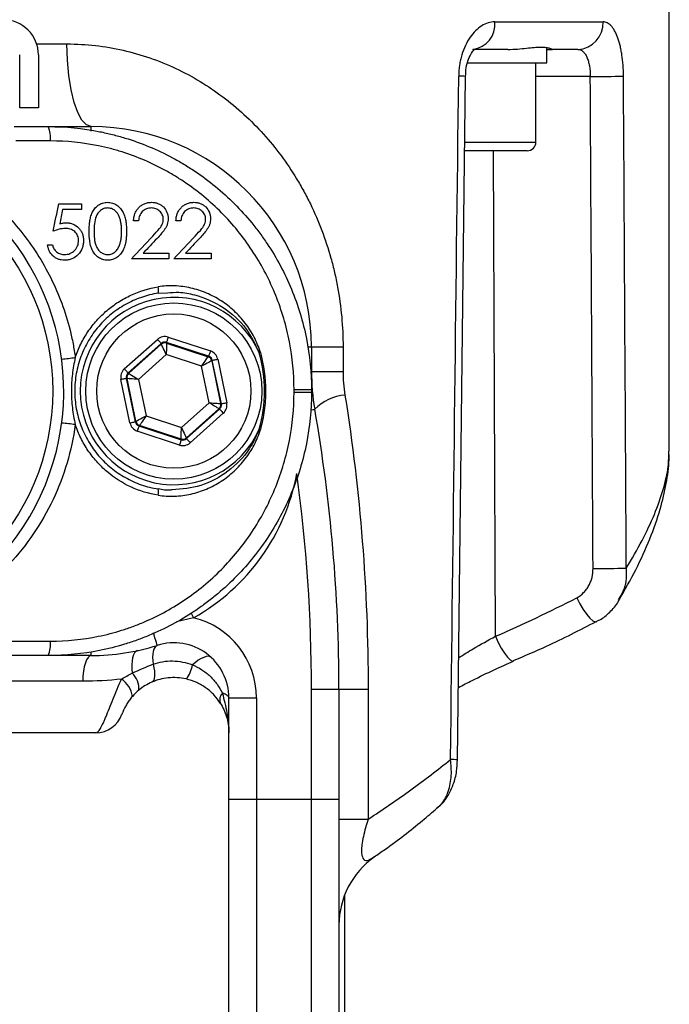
# Model space of a CAD drawing. Extents: x 290 to 660, y 448 to 1034.
# Tile 5 of 7: x 493 to 552, y 537 to 627. Entities that reach past the tile are written whole.
import ezdxf

# ---------------------------------------------------------------- set-up
doc = ezdxf.new("R2010")
doc.units = 0
doc.header["$LTSCALE"] = 5
doc.layers.get('0').update_dxf_attribs({"linetype": 'CONTINUOUS'})

msp = doc.modelspace()

# ---------------------------------------------------------------- linework, layer by layer
at = {"color": 7, "linetype": 'CONTINUOUS'}
for p, q in [((552.127, 587.482), (552.127, 758.441)), ((494.667, 624.441), (497.421, 624.441)), ((541.017, 622.741), (541.017, 624.08)), ((493.127, 618.641), (493.127, 623.441)), ((494.827, 623.441), (494.827, 618.641)), ((540.017, 615.541), (540.017, 622.741)), ((532.896, 559.475), (533.615, 621.5)), ((544.951, 621.485), (540.017, 621.485)), ((494.827, 618.641), (493.127, 618.641)), ((495.727, 616.941), (499.627, 616.941)), ((499.627, 616.538), (499.627, 616.941)), ((536.346, 570.689), (536.147, 614.741)), ((505.708, 601.829), (506.539, 601.862)), ((506.618, 597.838), (510.447, 596.577)), ((502.632, 594.948), (505.639, 597.634)), ((505.972, 597.261), (502.965, 594.575)), ((503.032, 594.553), (505.986, 597.192)), ((505.986, 597.192), (505.972, 597.261)), ((510.291, 596.102), (506.461, 597.363)), ((506.461, 597.363), (506.476, 597.294)), ((506.476, 597.294), (510.238, 596.055)), ((519.627, 596.941), (519.627, 594.731)), ((522.495, 596.941), (522.495, 594.731)), ((506.437, 596.254), (503.914, 594)), ((509.651, 595.195), (506.437, 596.254)), ((510.238, 596.055), (510.291, 596.102)), ((510.341, 591.883), (509.651, 595.195)), ((510.624, 595.729), (510.571, 595.682)), ((510.571, 595.682), (511.379, 591.805)), ((511.446, 591.782), (510.624, 595.729)), ((511.113, 595.831), (511.935, 591.884)), ((502.965, 594.575), (503.032, 594.553)), ((503.142, 590.052), (502.319, 593.999)), ((502.809, 594.101), (503.631, 590.154)), ((502.876, 594.078), (502.809, 594.101)), ((503.684, 590.201), (502.876, 594.078)), ((503.914, 594), (504.604, 590.688)), ((507.817, 589.629), (510.341, 591.883)), ((511.379, 591.805), (511.446, 591.782)), ((504.604, 590.688), (507.817, 589.629)), ((511.222, 591.33), (508.268, 588.691)), ((508.283, 588.622), (511.29, 591.307)), ((511.623, 590.935), (508.616, 588.249)), ((511.29, 591.307), (511.222, 591.33)), ((503.631, 590.154), (503.684, 590.201)), ((504.017, 589.828), (503.964, 589.781)), ((503.964, 589.781), (507.793, 588.52)), ((507.779, 588.589), (504.017, 589.828)), ((507.637, 588.045), (503.808, 589.306)), ((507.793, 588.52), (507.779, 588.589)), ((508.268, 588.691), (508.283, 588.622)), ((508.928, 572.374), (507.362, 571.994)), ((499.627, 568.941), (499.627, 569.237)), ((499.627, 568.941), (495.727, 568.941)), ((519.627, 555.898), (519.627, 565.898)), ((522.127, 565.898), (522.127, 555.898)), ((524.774, 565.898), (524.774, 554.09)), ((512.127, 555.898), (512.127, 565.093)), ((514.627, 565.093), (514.627, 555.898)), ((512.127, 525.296), (512.127, 555.898)), ((514.627, 555.898), (514.627, 527.513)), ((514.627, 555.898), (519.627, 555.898)), ((519.627, 527.513), (519.627, 555.898)), ((522.127, 555.898), (522.127, 525.296)), ((522.627, 547.19), (522.627, 498.941))]:
    msp.add_line(p, q, dxfattribs=at)
at = {"color": 7, "linetype": 'CONTINUOUS', "flags": 128}
for points in [[(536.281, 626.441), (537.744, 626.441), (539.143, 626.441), (540.477, 626.441), (541.744, 626.441), (542.943, 626.441), (544.073, 626.441), (545.133, 626.441), (546.121, 626.441)], [(499.627, 616.941), (499.197, 617.086), (498.783, 617.512), (498.402, 618.205), (498.067, 619.138), (497.793, 620.275), (497.589, 621.571), (497.464, 622.978), (497.421, 624.441)], [(537.451, 623.941), (537.074, 623.941), (536.692, 623.941), (536.305, 623.941), (535.912, 623.941), (535.515, 623.941), (535.112, 623.941), (534.705, 623.941), (534.292, 623.941)], [(541.017, 623.941), (541.269, 623.941), (541.45, 623.941), (541.517, 623.941)], [(543.815, 623.941), (543.547, 623.941), (543.274, 623.941), (542.996, 623.941), (542.711, 623.941), (542.421, 623.941), (542.125, 623.941), (541.824, 623.941), (541.517, 623.941)], [(533.811, 622.741), (534.73, 622.741), (536.293, 622.741), (537.726, 622.741), (538.962, 622.741), (539.943, 622.741), (540.624, 622.741), (540.973, 622.741), (541.017, 622.741)], [(492.627, 616.941), (493.015, 616.941), (493.403, 616.941), (493.79, 616.941), (494.178, 616.941), (494.565, 616.941), (494.953, 616.941), (495.34, 616.941), (495.727, 616.941)], [(495.921, 615.64), (495.53, 615.64), (495.139, 615.64), (494.748, 615.64), (494.357, 615.64), (493.966, 615.64), (493.575, 615.64), (493.184, 615.64), (492.793, 615.64)], [(539.217, 614.741), (539.216, 614.741), (539.016, 614.741), (538.469, 614.741), (537.612, 614.741), (536.497, 614.741), (535.195, 614.741), (533.787, 614.741), (533.536, 614.741)], [(533.541, 615.541), (533.644, 615.541), (535.139, 615.541), (536.547, 615.541), (537.792, 615.541), (538.806, 615.541), (539.535, 615.541), (539.939, 615.541), (540.017, 615.541)], [(496.679, 609.941), (496.935, 609.941), (497.192, 609.941), (497.448, 609.941), (497.704, 609.941), (497.961, 609.941), (498.217, 609.941), (498.474, 609.941), (498.73, 609.941)], [(498.73, 609.429), (498.517, 609.429), (498.305, 609.429), (498.092, 609.429), (497.88, 609.429), (497.667, 609.429), (497.454, 609.429), (497.242, 609.429), (497.029, 609.429)], [(503.922, 608.403), (503.866, 608.403), (503.81, 608.403), (503.754, 608.403), (503.698, 608.403), (503.642, 608.403), (503.586, 608.403), (503.53, 608.403), (503.473, 608.403)], [(507.768, 608.403), (507.712, 608.403), (507.656, 608.403), (507.6, 608.403), (507.544, 608.403), (507.488, 608.403), (507.432, 608.403), (507.376, 608.403), (507.32, 608.403)], [(495.653, 606.224), (495.709, 606.224), (495.765, 606.224), (495.821, 606.224), (495.877, 606.224), (495.933, 606.224), (495.989, 606.224), (496.046, 606.224), (496.102, 606.224)], [(506.679, 604.941), (506.254, 604.941), (505.83, 604.941), (505.405, 604.941), (504.981, 604.941), (504.556, 604.941), (504.131, 604.941), (503.706, 604.941), (503.281, 604.941)], [(504.352, 605.454), (504.643, 605.454), (504.934, 605.454), (505.225, 605.454), (505.516, 605.454), (505.807, 605.454), (506.097, 605.454), (506.388, 605.454), (506.679, 605.454)], [(510.525, 604.941), (510.101, 604.941), (509.676, 604.941), (509.252, 604.941), (508.827, 604.941), (508.402, 604.941), (507.978, 604.941), (507.552, 604.941), (507.127, 604.941)], [(508.198, 605.454), (508.489, 605.454), (508.78, 605.454), (509.071, 605.454), (509.362, 605.454), (509.653, 605.454), (509.943, 605.454), (510.234, 605.454), (510.525, 605.454)], [(506.618, 597.838), (506.587, 597.746), (506.558, 597.658), (506.532, 597.577), (506.508, 597.505), (506.489, 597.446), (506.474, 597.402), (506.465, 597.374), (506.461, 597.363)], [(505.639, 597.634), (505.703, 597.562), (505.765, 597.493), (505.822, 597.429), (505.872, 597.373), (505.914, 597.326), (505.945, 597.291), (505.964, 597.269), (505.972, 597.261)], [(506.437, 596.254), (506.35, 596.435), (506.266, 596.609), (506.189, 596.77), (506.121, 596.911), (506.065, 597.028), (506.023, 597.116), (505.996, 597.171), (505.986, 597.192)], [(506.476, 597.294), (506.475, 597.271), (506.473, 597.209), (506.469, 597.112), (506.464, 596.983), (506.458, 596.826), (506.452, 596.647), (506.445, 596.454), (506.437, 596.254)], [(519.319, 596.941), (519.366, 596.941), (519.51, 596.941), (519.598, 596.941), (519.627, 596.941)], [(519.627, 596.941), (519.675, 596.941), (519.818, 596.941), (520.055, 596.941), (520.382, 596.941), (520.796, 596.941), (521.29, 596.941), (521.859, 596.941), (522.495, 596.941)], [(509.651, 595.195), (509.764, 595.361), (509.873, 595.521), (509.974, 595.668), (510.062, 595.798), (510.135, 595.905), (510.19, 595.985), (510.225, 596.036), (510.238, 596.055)], [(510.447, 596.577), (510.417, 596.485), (510.388, 596.397), (510.361, 596.316), (510.337, 596.244), (510.318, 596.185), (510.303, 596.141), (510.294, 596.113), (510.291, 596.102)], [(514.984, 596.435), (514.972, 596.432), (514.961, 596.428), (514.949, 596.425), (514.937, 596.421), (514.925, 596.418), (514.912, 596.415), (514.9, 596.411), (514.888, 596.408)], [(510.571, 595.682), (510.55, 595.671), (510.496, 595.642), (510.41, 595.597), (510.296, 595.536), (510.157, 595.463), (509.999, 595.38), (509.828, 595.289), (509.651, 595.195)], [(510.624, 595.729), (510.634, 595.731), (510.663, 595.737), (510.709, 595.747), (510.77, 595.76), (510.844, 595.775), (510.928, 595.793), (511.019, 595.811), (511.113, 595.831)], [(502.632, 594.948), (502.696, 594.876), (502.758, 594.807), (502.815, 594.743), (502.865, 594.687), (502.907, 594.641), (502.938, 594.606), (502.958, 594.584), (502.965, 594.575)], [(503.032, 594.553), (503.052, 594.541), (503.104, 594.508), (503.186, 594.457), (503.296, 594.388), (503.429, 594.304), (503.58, 594.209), (503.744, 594.107), (503.914, 594)], [(519.627, 594.731), (519.675, 594.731), (519.818, 594.731), (520.055, 594.731), (520.382, 594.731), (520.796, 594.731), (521.29, 594.731), (521.859, 594.731), (522.495, 594.731)], [(502.319, 593.999), (502.414, 594.018), (502.505, 594.037), (502.588, 594.055), (502.662, 594.07), (502.723, 594.083), (502.769, 594.092), (502.798, 594.098), (502.809, 594.101)], [(503.914, 594), (503.714, 594.015), (503.521, 594.03), (503.343, 594.043), (503.186, 594.055), (503.057, 594.065), (502.96, 594.072), (502.899, 594.077), (502.876, 594.078)], [(510.341, 591.883), (510.541, 591.868), (510.734, 591.853), (510.912, 591.84), (511.068, 591.828), (511.197, 591.818), (511.294, 591.811), (511.356, 591.806), (511.379, 591.805)], [(511.222, 591.33), (511.203, 591.342), (511.151, 591.375), (511.068, 591.426), (510.959, 591.495), (510.826, 591.579), (510.675, 591.674), (510.511, 591.776), (510.341, 591.883)], [(511.446, 591.782), (511.457, 591.785), (511.486, 591.791), (511.531, 591.8), (511.592, 591.813), (511.666, 591.828), (511.75, 591.846), (511.841, 591.865), (511.935, 591.884)], [(503.684, 590.201), (503.704, 590.212), (503.759, 590.241), (503.845, 590.286), (503.959, 590.347), (504.098, 590.42), (504.256, 590.503), (504.426, 590.594), (504.604, 590.688)], [(504.604, 590.688), (504.491, 590.522), (504.382, 590.362), (504.281, 590.215), (504.193, 590.085), (504.119, 589.978), (504.065, 589.898), (504.03, 589.847), (504.017, 589.828)], [(511.29, 591.307), (511.297, 591.299), (511.317, 591.277), (511.348, 591.242), (511.389, 591.196), (511.439, 591.14), (511.497, 591.076), (511.558, 591.007), (511.623, 590.935)], [(519.547, 591.223), (519.637, 591.238), (519.796, 591.266), (519.893, 591.283), (519.926, 591.289)], [(503.142, 590.052), (503.236, 590.072), (503.327, 590.09), (503.411, 590.108), (503.485, 590.123), (503.546, 590.136), (503.591, 590.146), (503.62, 590.152), (503.631, 590.154)], [(503.964, 589.781), (503.961, 589.77), (503.951, 589.742), (503.937, 589.698), (503.917, 589.639), (503.894, 589.567), (503.867, 589.486), (503.838, 589.398), (503.808, 589.306)], [(507.779, 588.589), (507.78, 588.612), (507.782, 588.674), (507.786, 588.771), (507.79, 588.9), (507.796, 589.057), (507.803, 589.235), (507.81, 589.429), (507.817, 589.629)], [(507.817, 589.629), (507.904, 589.448), (507.988, 589.274), (508.066, 589.113), (508.133, 588.972), (508.19, 588.855), (508.232, 588.767), (508.258, 588.712), (508.268, 588.691)], [(514.888, 589.475), (514.9, 589.472), (514.912, 589.468), (514.925, 589.465), (514.937, 589.462), (514.949, 589.458), (514.961, 589.455), (514.972, 589.451), (514.984, 589.448)], [(507.793, 588.52), (507.79, 588.509), (507.781, 588.481), (507.766, 588.437), (507.747, 588.378), (507.723, 588.306), (507.696, 588.225), (507.667, 588.137), (507.637, 588.045)], [(508.283, 588.622), (508.29, 588.614), (508.31, 588.592), (508.341, 588.557), (508.382, 588.51), (508.433, 588.454), (508.49, 588.39), (508.552, 588.321), (508.616, 588.249)], [(543.716, 574.184), (544.003, 573.636), (544.312, 573.125), (544.624, 572.68), (544.92, 572.331), (545.182, 572.098), (545.394, 571.995), (545.513, 572.007)], [(508.664, 572.845), (508.737, 572.714), (508.928, 572.374)], [(505.627, 569.863), (505.618, 569.891), (505.592, 569.975), (505.549, 570.112), (505.49, 570.3), (505.416, 570.534), (505.33, 570.809), (505.272, 570.992)], [(480.054, 570.243), (482.041, 570.243), (484.027, 570.243), (486.013, 570.243), (487.997, 570.243), (489.981, 570.243), (491.962, 570.243), (493.943, 570.243), (495.921, 570.243)], [(536.346, 570.689), (536.596, 570.126), (536.869, 569.599), (537.151, 569.142), (537.423, 568.781), (537.668, 568.539), (537.873, 568.431), (537.981, 568.437)], [(503.82, 569.386), (503.68, 569.321), (503.558, 569.19), (503.458, 568.997), (503.382, 568.747), (503.333, 568.448), (503.312, 568.107), (503.319, 567.733), (503.355, 567.338)], [(505.627, 569.863), (505.503, 569.796), (505.397, 569.679), (505.312, 569.515), (505.25, 569.308), (505.212, 569.062), (505.199, 568.782), (505.211, 568.474), (505.247, 568.144)], [(495.727, 568.941), (493.767, 568.941), (491.805, 568.941), (489.841, 568.941), (487.876, 568.941), (485.909, 568.941), (483.942, 568.941), (481.973, 568.941), (480.004, 568.941)], [(499.627, 568.941), (499.481, 568.897), (499.34, 568.767), (499.21, 568.554), (499.093, 568.267), (498.996, 567.916), (498.921, 567.513), (498.871, 567.071), (498.848, 566.608)], [(510.494, 568.79), (510.381, 568.853), (510.232, 568.871), (510.05, 568.845), (509.839, 568.774), (509.605, 568.661), (509.351, 568.507), (509.085, 568.317), (508.813, 568.095)], [(505.247, 568.144), (505.318, 567.839), (505.364, 567.552), (505.385, 567.291), (505.381, 567.06), (505.352, 566.864), (505.298, 566.707), (505.22, 566.592), (505.121, 566.521)], [(498.848, 566.608), (493.592, 566.608), (488.241, 566.608), (482.823, 566.608), (477.364, 566.608), (471.891, 566.608), (466.432, 566.608), (461.013, 566.608), (455.663, 566.608), (450.407, 566.608)], [(519.627, 565.898), (520.115, 565.898), (520.584, 565.898), (521.016, 565.898), (521.395, 565.898), (521.706, 565.898), (521.937, 565.898), (522.079, 565.898), (522.127, 565.898)], [(522.127, 565.898), (522.171, 565.898), (522.303, 565.898), (522.52, 565.898), (522.821, 565.898), (523.202, 565.898), (523.658, 565.898), (524.184, 565.898), (524.774, 565.898)], [(512.127, 565.093), (512.118, 565.152), (512.089, 565.211), (512.042, 565.269), (511.976, 565.326), (511.892, 565.381), (511.791, 565.434), (511.674, 565.484), (511.541, 565.531)], [(512.127, 565.093), (512.175, 565.093), (512.318, 565.093), (512.549, 565.093), (512.86, 565.093), (513.238, 565.093), (513.671, 565.093), (514.14, 565.093), (514.627, 565.093)], [(500.056, 561.941), (495.129, 561.941), (490.096, 561.941), (484.984, 561.941), (479.819, 561.941), (474.627, 561.941), (469.435, 561.941), (464.27, 561.941), (459.158, 561.941), (454.126, 561.941), (449.198, 561.941)], [(512.127, 555.898), (512.175, 555.898), (512.318, 555.898), (512.549, 555.898), (512.86, 555.898), (513.238, 555.898), (513.671, 555.898), (514.14, 555.898), (514.627, 555.898)], [(519.627, 555.898), (520.115, 555.898), (520.584, 555.898), (521.016, 555.898), (521.395, 555.898), (521.706, 555.898), (521.937, 555.898), (522.079, 555.898), (522.127, 555.898)], [(522.127, 554.09), (522.171, 554.09), (522.303, 554.09), (522.52, 554.09), (522.821, 554.09), (523.202, 554.09), (523.658, 554.09), (524.184, 554.09), (524.774, 554.09)]]:
    msp.add_lwpolyline(points, dxfattribs=at)
at = {"color": 7, "linetype": 'CONTINUOUS'}
for centre, radius in [((474.627, 592.941), 21.5), ((507.127, 592.941), 8), ((507.127, 592.941), 7)]:
    msp.add_circle(centre, radius, dxfattribs=at)
for centre, radius, start, end in [((491.627, 623.441), 3.2, 0, 90), ((534.004, 626.212), 2.289, 277.23977, 5.7535), ((543.714, 626.348), 2.409, 272.40156, 2.21533), ((533.025, 615.48), 6.049, 84.40255, 90.25483), ((545.239, 705.616), 84.131, 269.8037, 271.85571), ((493.093, 615.884), 2.839, 355.06788, 21.87048), ((499.627, 596.941), 20, 0, 90), ((474.627, 592.941), 22.5, 253.27953, 231.3375), ((539.217, 615.541), 0.8, 270, 0), ((504.819, 602.104), 0.93, 342.81744, 18.27902), ((507.127, 592.941), 8.5, 24.06803, 335.93197), ((506.319, 596.819), 0.5, 71.78003, 131.76151), ((492.781, 637.574), 41.938, 275.69008, 277.39044), ((510.081, 595.58), 0.5, 11.77952, 71.76263), ((503.366, 594.18), 0.5, 131.78239, 191.75945), ((539.627, 594.731), 20, 180, 189.91082), ((518.388, 369.636), 223.408, 89.68221, 90.0891), ((518.387, 816.829), 223.991, 269.91155, 270.31738), ((523.057, 588.195), 4.402, 95.11363, 135.3499), ((510.889, 591.703), 0.5, 311.78259, 11.75913), ((374.602, 565.898), 147.525, 0, 9.91082), ((492.775, 548.254), 41.993, 82.61089, 84.30903), ((504.174, 590.303), 0.5, 191.78213, 251.76116), ((507.935, 589.064), 0.5, 251.78289, 311.75847), ((499.627, 588.941), 19, 299.30882, 349.40597), ((374.602, 565.898), 145.025, 0, 7.74763), ((504.819, 583.779), 0.93, 341.72029, 17.18327), ((545.514, 659.648), 82.815, 269.78226, 271.87264), ((507.127, 565.093), 7.5, 0, 76.10704), ((493.093, 569.999), 2.839, 338.12947, 4.93214), ((507.127, 565.093), 5, 0, 107.4576), ((499.627, 588.941), 20, 270, 287.4576), ((506.252, 568.451), 2.585, 320.69598, 352.09529), ((501.163, 564.949), 2.216, 7.27609, 56.92538), ((502.028, 565.938), 1.929, 356.0148, 46.55445), ((512.173, 564.921), 0.879, 136.04067, 199.55742), ((500.056, 564.441), 2.5, 270, 340.52878), ((532.277, 552.95), 6.554, 84.58346, 90.1941), ((529.627, 544.497), 7.5, 125.04628, 179.99706)]:
    msp.add_arc(centre, radius, start, end, dxfattribs=at)
for centre, major_axis, ratio, start_param, end_param in [((474.627, 331.802), (54.81, 4296.747), 0.012752, 4.76557, 4.780032), ((473.98, 331.758), (-19.417, 4296.747), 0.01686, 4.769381, 4.779793), ((474.627, 331.802), (-20.065, 4296.747), 0.017422, 4.769376, 4.779788), ((506.305, 596.888), (0.204, -0.979), 0.999797, 2.618082, 3.665103), ((506.305, 596.888), (-0.102, 0.49), 0.999391, 5.759674, 6.806696), ((510.134, 595.627), (0.373, 0.333), 0.999391, 5.759674, 6.806696), ((510.134, 595.627), (-0.746, -0.666), 0.999797, 2.618082, 3.665103), ((503.298, 594.203), (0.95, -0.313), 0.999797, 2.618082, 3.665103), ((503.298, 594.203), (0.475, -0.157), 0.999391, 2.618082, 3.665103), ((510.956, 591.68), (0.475, -0.157), 0.999391, 5.759674, 6.806696), ((510.956, 591.68), (-0.95, 0.313), 0.999797, 2.618082, 3.665103), ((504.121, 590.256), (0.746, 0.666), 0.999797, 2.618082, 3.665103), ((504.121, 590.256), (0.373, 0.333), 0.999391, 2.618082, 3.665103), ((507.95, 588.995), (-0.204, 0.979), 0.999797, 2.618082, 3.665103), ((507.95, 588.995), (-0.102, 0.49), 0.999391, 2.618082, 3.665103)]:
    msp.add_ellipse(centre, major_axis=major_axis, ratio=ratio, start_param=start_param, end_param=end_param, dxfattribs=at)
for points, knots in [([(536.281, 626.441), (536.08, 626.441), (535.878, 626.411), (535.476, 626.29), (535.278, 626.199), (534.895, 625.963), (534.707, 625.815), (534.35, 625.464), (534.183, 625.265), (533.874, 624.817), (533.73, 624.566), (533.48, 624.031), (533.372, 623.748), (533.239, 623.296), (533.198, 623.141), (533.129, 622.827), (533.1, 622.669), (533.029, 622.188), (533.002, 621.862), (532.999, 621.529)], [0, 0, 0, 0, 0.125, 0.125, 0.25, 0.25, 0.375, 0.375, 0.5, 0.5, 0.625, 0.625, 0.75, 0.75, 0.8125, 0.8125, 0.875, 0.875, 1, 1, 1, 1]), ([(547.964, 621.529), (547.962, 621.862), (547.949, 622.191), (547.901, 622.84), (547.866, 623.152), (547.799, 623.6), (547.774, 623.746), (547.719, 624.032), (547.689, 624.172), (547.591, 624.574), (547.518, 624.819), (547.352, 625.267), (547.26, 625.471), (547.063, 625.818), (546.958, 625.964), (546.734, 626.202), (546.616, 626.292), (546.374, 626.411), (546.249, 626.441), (546.121, 626.441)], [0, 0, 0, 0, 0.125, 0.125, 0.25, 0.25, 0.3125, 0.3125, 0.375, 0.375, 0.5, 0.5, 0.625, 0.625, 0.75, 0.75, 0.875, 0.875, 1, 1, 1, 1]), ([(497.421, 624.441), (499.177, 624.441), (500.875, 624.242), (503.346, 623.679), (504.157, 623.447), (505.754, 622.895), (506.542, 622.574), (508.82, 621.503), (510.239, 620.643), (512.236, 619.146), (512.879, 618.612), (514.121, 617.474), (514.71, 616.878), (516.39, 615.011), (517.392, 613.662), (518.502, 611.836), (518.717, 611.464), (519.132, 610.705), (519.333, 610.318), (519.908, 609.14), (520.255, 608.338), (520.878, 606.697), (521.154, 605.859), (521.514, 604.573), (521.624, 604.139), (521.827, 603.263), (521.919, 602.818), (522.329, 600.588), (522.495, 598.778), (522.495, 596.941)], [0, 0, 0, 0, 0.125, 0.125, 0.1875, 0.1875, 0.25, 0.25, 0.375, 0.375, 0.4375, 0.4375, 0.5, 0.5, 0.625, 0.625, 0.65625, 0.65625, 0.6875, 0.6875, 0.75, 0.75, 0.8125, 0.8125, 0.84375, 0.84375, 0.875, 0.875, 1, 1, 1, 1]), ([(533.625, 621.498), (533.636, 621.758), (533.659, 622.317), (533.877, 623.078), (534.159, 623.641), (534.432, 623.95), (534.469, 623.968), (534.489, 623.978)], [0, 0, 0, 0, 0.185012, 0.398035, 0.60905, 0.796972, 1, 1, 1, 1]), ([(537.451, 623.941), (537.76, 623.941), (538.061, 623.958), (538.63, 624.002), (538.898, 624.03), (539.4, 624.082), (539.634, 624.106), (540.07, 624.141), (540.27, 624.15), (540.625, 624.15), (540.781, 624.141), (541.05, 624.106), (541.164, 624.082), (541.436, 624.003), (541.523, 623.941), (541.517, 623.941)], [0, 0, 0, 0, 0.125, 0.125, 0.25, 0.25, 0.375, 0.375, 0.5, 0.5, 0.625, 0.625, 0.75, 0.75, 1, 1, 1, 1]), ([(543.815, 623.941), (543.898, 623.941), (543.977, 623.926), (544.132, 623.867), (544.206, 623.821), (544.347, 623.701), (544.412, 623.628), (544.533, 623.453), (544.59, 623.35), (544.69, 623.125), (544.734, 623.002), (544.81, 622.734), (544.843, 622.589), (544.921, 622.142), (544.949, 621.815), (544.951, 621.485)], [0, 0, 0, 0, 0.125, 0.125, 0.25, 0.25, 0.375, 0.375, 0.5, 0.5, 0.625, 0.625, 0.75, 0.75, 1, 1, 1, 1]), ([(495.727, 616.941), (497.3, 616.941), (498.858, 616.788), (500.787, 616.403), (501.173, 616.316), (501.936, 616.124), (502.314, 616.019), (503.436, 615.678), (504.169, 615.414), (505.607, 614.818), (506.311, 614.484), (507.346, 613.931), (507.687, 613.738), (508.362, 613.333), (508.696, 613.121), (510.329, 612.028), (511.531, 611.038), (513.182, 609.386), (513.707, 608.807), (514.455, 607.895), (514.698, 607.584), (515.165, 606.953), (515.39, 606.633), (516.473, 605.01), (517.207, 603.639), (518.106, 601.47), (518.372, 600.724), (518.827, 599.223), (519.017, 598.465), (519.472, 596.174), (519.627, 594.621), (519.627, 593.041)], [0, 0, 0, 0, 0.125, 0.125, 0.15625, 0.15625, 0.1875, 0.1875, 0.25, 0.25, 0.3125, 0.3125, 0.34375, 0.34375, 0.375, 0.375, 0.5, 0.5, 0.5625, 0.5625, 0.59375, 0.59375, 0.625, 0.625, 0.75, 0.75, 0.8125, 0.8125, 0.875, 0.875, 1, 1, 1, 1]), ([(518.041, 593.045), (518.041, 594.522), (517.9, 595.976), (517.486, 598.122), (517.314, 598.832), (516.901, 600.239), (516.658, 600.939), (515.838, 602.978), (515.169, 604.27), (513.98, 606.108), (513.551, 606.705), (512.635, 607.858), (512.153, 608.407), (510.633, 609.977), (509.524, 610.92), (508.013, 611.965), (507.703, 612.168), (507.077, 612.556), (506.761, 612.741), (505.8, 613.272), (505.145, 613.593), (503.807, 614.166), (503.123, 614.42), (502.077, 614.749), (501.725, 614.85), (501.012, 615.036), (500.652, 615.12), (498.849, 615.491), (497.392, 615.64), (495.921, 615.64)], [0, 0, 0, 0, 0.125, 0.125, 0.1875, 0.1875, 0.25, 0.25, 0.375, 0.375, 0.4375, 0.4375, 0.5, 0.5, 0.625, 0.625, 0.65625, 0.65625, 0.6875, 0.6875, 0.75, 0.75, 0.8125, 0.8125, 0.84375, 0.84375, 0.875, 0.875, 1, 1, 1, 1]), ([(487.601, 612.473), (488.315, 612.016), (489.005, 611.52), (490.323, 610.463), (490.948, 609.903), (492.134, 608.723), (492.694, 608.103), (493.748, 606.801), (494.243, 606.118), (495.621, 603.979), (496.37, 602.478), (497.244, 600.115), (497.493, 599.308), (497.802, 598.069), (497.893, 597.652), (498.052, 596.819), (498.12, 596.402), (498.176, 595.984)], [0, 0, 0, 0, 0.125, 0.125, 0.25, 0.25, 0.375, 0.375, 0.5, 0.5, 0.75, 0.75, 0.875, 0.875, 0.9375, 0.9375, 1, 1, 1, 1]), ([(499.435, 607.439), (499.436, 607.586), (499.438, 607.732), (499.455, 608.022), (499.468, 608.166), (499.506, 608.453), (499.533, 608.595), (499.608, 608.876), (499.658, 609.014), (499.784, 609.274), (499.86, 609.398), (500.043, 609.626), (500.148, 609.725), (500.391, 609.892), (500.523, 609.958), (500.734, 610.025), (500.807, 610.043), (500.956, 610.065), (501.031, 610.068), (501.107, 610.07)], [0, 0, 0, 0, 0.125, 0.125, 0.25, 0.25, 0.375, 0.375, 0.5, 0.5, 0.625, 0.625, 0.75, 0.75, 0.875, 0.875, 0.9375, 0.9375, 1, 1, 1, 1]), ([(501.122, 609.557), (501.063, 609.554), (501.005, 609.551), (500.89, 609.532), (500.835, 609.517), (500.671, 609.457), (500.57, 609.399), (500.294, 609.194), (500.163, 608.997), (499.986, 608.581), (499.943, 608.353), (499.892, 607.9), (499.884, 607.671), (499.884, 607.441)], [0, 0, 0, 0, 0.0625, 0.0625, 0.125, 0.125, 0.25, 0.25, 0.5, 0.5, 0.75, 0.75, 1, 1, 1, 1]), ([(501.107, 610.07), (501.181, 610.068), (501.256, 610.065), (501.402, 610.044), (501.475, 610.028), (501.69, 609.962), (501.826, 609.897), (502.011, 609.771), (502.07, 609.724), (502.18, 609.623), (502.23, 609.569), (502.372, 609.398), (502.452, 609.27), (502.582, 609.008), (502.636, 608.873), (502.721, 608.592), (502.751, 608.448), (502.795, 608.162), (502.81, 608.018), (502.828, 607.73), (502.831, 607.585), (502.832, 607.439)], [0, 0, 0, 0, 0.0625, 0.0625, 0.125, 0.125, 0.25, 0.25, 0.3125, 0.3125, 0.375, 0.375, 0.5, 0.5, 0.625, 0.625, 0.75, 0.75, 0.875, 0.875, 1, 1, 1, 1]), ([(502.384, 607.441), (502.382, 607.554), (502.381, 607.667), (502.368, 607.891), (502.357, 608.003), (502.326, 608.225), (502.307, 608.335), (502.249, 608.555), (502.214, 608.664), (502.125, 608.874), (502.073, 608.975), (501.943, 609.164), (501.863, 609.252), (501.679, 609.394), (501.575, 609.453), (501.412, 609.515), (501.355, 609.531), (501.239, 609.551), (501.18, 609.554), (501.122, 609.557)], [0, 0, 0, 0, 0.125, 0.125, 0.25, 0.25, 0.375, 0.375, 0.5, 0.5, 0.625, 0.625, 0.75, 0.75, 0.875, 0.875, 0.9375, 0.9375, 1, 1, 1, 1]), ([(503.473, 608.403), (503.479, 608.512), (503.487, 608.62), (503.526, 608.83), (503.553, 608.933), (503.63, 609.134), (503.678, 609.232), (503.792, 609.413), (503.858, 609.497), (504.007, 609.654), (504.089, 609.726), (504.265, 609.849), (504.359, 609.903), (504.561, 609.989), (504.666, 610.019), (504.827, 610.05), (504.882, 610.058), (504.992, 610.067), (505.048, 610.068), (505.104, 610.07)], [0, 0, 0, 0, 0.125, 0.125, 0.25, 0.25, 0.375, 0.375, 0.5, 0.5, 0.625, 0.625, 0.75, 0.75, 0.875, 0.875, 0.9375, 0.9375, 1, 1, 1, 1]), ([(505.081, 609.557), (505.003, 609.555), (504.926, 609.551), (504.776, 609.525), (504.702, 609.504), (504.488, 609.421), (504.36, 609.333), (504.149, 609.116), (504.069, 608.985), (503.989, 608.774), (503.97, 608.702), (503.938, 608.555), (503.929, 608.479), (503.922, 608.403)], [0, 0, 0, 0, 0.125, 0.125, 0.25, 0.25, 0.5, 0.5, 0.75, 0.75, 0.875, 0.875, 1, 1, 1, 1]), ([(506.166, 608.543), (506.164, 608.611), (506.159, 608.679), (506.132, 608.811), (506.111, 608.878), (506.026, 609.064), (505.94, 609.176), (505.736, 609.363), (505.616, 609.439), (505.423, 609.511), (505.355, 609.529), (505.219, 609.552), (505.15, 609.555), (505.081, 609.557)], [0, 0, 0, 0, 0.125, 0.125, 0.25, 0.25, 0.5, 0.5, 0.75, 0.75, 0.875, 0.875, 1, 1, 1, 1]), ([(505.104, 610.07), (505.203, 610.067), (505.301, 610.063), (505.493, 610.031), (505.588, 610.007), (505.774, 609.938), (505.864, 609.891), (506.03, 609.782), (506.108, 609.718), (506.317, 609.504), (506.432, 609.336), (506.543, 609.066), (506.57, 608.972), (506.606, 608.778), (506.612, 608.681), (506.614, 608.583)], [0, 0, 0, 0, 0.125, 0.125, 0.25, 0.25, 0.375, 0.375, 0.5, 0.5, 0.75, 0.75, 0.875, 0.875, 1, 1, 1, 1]), ([(507.32, 608.403), (507.325, 608.512), (507.333, 608.62), (507.372, 608.831), (507.399, 608.934), (507.476, 609.135), (507.525, 609.233), (507.639, 609.415), (507.705, 609.498), (507.854, 609.655), (507.936, 609.727), (508.111, 609.85), (508.205, 609.903), (508.408, 609.989), (508.512, 610.019), (508.673, 610.05), (508.728, 610.058), (508.838, 610.067), (508.894, 610.068), (508.95, 610.07)], [0, 0, 0, 0, 0.125, 0.125, 0.25, 0.25, 0.375, 0.375, 0.5, 0.5, 0.625, 0.625, 0.75, 0.75, 0.875, 0.875, 0.9375, 0.9375, 1, 1, 1, 1]), ([(508.927, 609.557), (508.849, 609.555), (508.772, 609.551), (508.622, 609.525), (508.549, 609.504), (508.334, 609.421), (508.207, 609.333), (507.995, 609.117), (507.916, 608.985), (507.836, 608.775), (507.816, 608.703), (507.784, 608.555), (507.776, 608.479), (507.768, 608.403)], [0, 0, 0, 0, 0.125, 0.125, 0.25, 0.25, 0.5, 0.5, 0.75, 0.75, 0.875, 0.875, 1, 1, 1, 1]), ([(510.012, 608.543), (510.01, 608.611), (510.005, 608.679), (509.978, 608.811), (509.957, 608.878), (509.872, 609.065), (509.786, 609.177), (509.582, 609.364), (509.462, 609.439), (509.269, 609.511), (509.201, 609.529), (509.065, 609.552), (508.996, 609.555), (508.927, 609.557)], [0, 0, 0, 0, 0.125, 0.125, 0.25, 0.25, 0.5, 0.5, 0.75, 0.75, 0.875, 0.875, 1, 1, 1, 1]), ([(508.95, 610.07), (509.048, 610.067), (509.146, 610.063), (509.338, 610.031), (509.433, 610.008), (509.62, 609.938), (509.709, 609.891), (509.875, 609.783), (509.954, 609.719), (510.163, 609.505), (510.278, 609.337), (510.389, 609.066), (510.416, 608.972), (510.453, 608.778), (510.458, 608.681), (510.461, 608.583)], [0, 0, 0, 0, 0.125, 0.125, 0.25, 0.25, 0.375, 0.375, 0.5, 0.5, 0.75, 0.75, 0.875, 0.875, 1, 1, 1, 1]), ([(505.22, 607.011), (505.434, 607.234), (505.645, 607.461), (505.932, 607.824), (506.018, 607.953), (506.106, 608.166), (506.129, 608.239), (506.159, 608.389), (506.163, 608.466), (506.166, 608.543)], [0, 0, 0, 0, 0.5, 0.5, 0.75, 0.75, 0.875, 0.875, 1, 1, 1, 1]), ([(506.614, 608.583), (506.611, 608.495), (506.608, 608.406), (506.58, 608.234), (506.558, 608.15), (506.503, 607.984), (506.467, 607.902), (506.384, 607.747), (506.336, 607.673), (506.186, 607.455), (506.074, 607.318), (505.844, 607.049), (505.724, 606.919), (505.603, 606.789)], [0, 0, 0, 0, 0.125, 0.125, 0.25, 0.25, 0.375, 0.375, 0.5, 0.5, 0.75, 0.75, 1, 1, 1, 1]), ([(509.066, 607.011), (509.28, 607.234), (509.491, 607.461), (509.778, 607.823), (509.864, 607.952), (509.952, 608.166), (509.975, 608.239), (510.005, 608.388), (510.009, 608.466), (510.012, 608.543)], [0, 0, 0, 0, 0.5, 0.5, 0.75, 0.75, 0.875, 0.875, 1, 1, 1, 1]), ([(510.461, 608.583), (510.458, 608.495), (510.454, 608.406), (510.426, 608.233), (510.404, 608.149), (510.349, 607.983), (510.313, 607.901), (510.23, 607.746), (510.182, 607.672), (510.032, 607.455), (509.92, 607.317), (509.69, 607.049), (509.57, 606.919), (509.449, 606.789)], [0, 0, 0, 0, 0.125, 0.125, 0.25, 0.25, 0.375, 0.375, 0.5, 0.5, 0.75, 0.75, 1, 1, 1, 1]), ([(497.268, 607.698), (497.172, 607.696), (497.077, 607.69), (496.889, 607.662), (496.796, 607.642), (496.521, 607.572), (496.342, 607.509), (496.166, 607.441)], [0, 0, 0, 0, 0.25, 0.25, 0.5, 0.5, 1, 1, 1, 1]), ([(496.76, 608.114), (496.856, 608.14), (496.952, 608.166), (497.099, 608.192), (497.149, 608.199), (497.248, 608.208), (497.299, 608.209), (497.349, 608.211)], [0, 0, 0, 0, 0.5, 0.5, 0.75, 0.75, 1, 1, 1, 1]), ([(498.473, 606.594), (498.472, 606.67), (498.468, 606.745), (498.442, 606.892), (498.422, 606.965), (498.364, 607.107), (498.327, 607.174), (498.238, 607.298), (498.185, 607.356), (498.013, 607.51), (497.874, 607.587), (497.652, 607.656), (497.576, 607.673), (497.422, 607.693), (497.345, 607.696), (497.268, 607.698)], [0, 0, 0, 0, 0.125, 0.125, 0.25, 0.25, 0.375, 0.375, 0.5, 0.5, 0.75, 0.75, 0.875, 0.875, 1, 1, 1, 1]), ([(497.349, 608.211), (497.455, 608.208), (497.562, 608.203), (497.77, 608.165), (497.874, 608.136), (498.172, 608.015), (498.35, 607.888), (498.568, 607.655), (498.633, 607.569), (498.744, 607.389), (498.788, 607.293), (498.859, 607.095), (498.883, 606.992), (498.915, 606.785), (498.92, 606.68), (498.922, 606.575)], [0, 0, 0, 0, 0.125, 0.125, 0.25, 0.25, 0.5, 0.5, 0.625, 0.625, 0.75, 0.75, 0.875, 0.875, 1, 1, 1, 1]), ([(501.107, 604.813), (501.033, 604.815), (500.959, 604.818), (500.814, 604.839), (500.742, 604.856), (500.529, 604.92), (500.396, 604.987), (500.152, 605.154), (500.043, 605.257), (499.861, 605.489), (499.783, 605.616), (499.657, 605.878), (499.607, 606.015), (499.531, 606.297), (499.507, 606.439), (499.447, 606.866), (499.437, 607.153), (499.435, 607.439)], [0, 0, 0, 0, 0.0625, 0.0625, 0.125, 0.125, 0.25, 0.25, 0.375, 0.375, 0.5, 0.5, 0.625, 0.625, 0.75, 0.75, 1, 1, 1, 1]), ([(499.884, 607.441), (499.884, 607.217), (499.892, 606.994), (499.927, 606.661), (499.944, 606.55), (499.99, 606.33), (500.022, 606.221), (500.111, 606.006), (500.163, 605.903), (500.299, 605.714), (500.381, 605.628), (500.565, 605.486), (500.669, 605.428), (500.833, 605.368), (500.889, 605.352), (501.005, 605.332), (501.063, 605.329), (501.122, 605.326)], [0, 0, 0, 0, 0.25, 0.25, 0.375, 0.375, 0.5, 0.5, 0.625, 0.625, 0.75, 0.75, 0.875, 0.875, 0.9375, 0.9375, 1, 1, 1, 1]), ([(502.832, 607.439), (502.831, 607.293), (502.828, 607.147), (502.809, 606.856), (502.795, 606.711), (502.75, 606.424), (502.719, 606.281), (502.636, 605.999), (502.58, 605.863), (502.447, 605.603), (502.368, 605.478), (502.18, 605.252), (502.072, 605.153), (501.825, 604.988), (501.692, 604.923), (501.48, 604.857), (501.406, 604.841), (501.257, 604.818), (501.182, 604.814), (501.107, 604.813)], [0, 0, 0, 0, 0.125, 0.125, 0.25, 0.25, 0.375, 0.375, 0.5, 0.5, 0.625, 0.625, 0.75, 0.75, 0.875, 0.875, 0.9375, 0.9375, 1, 1, 1, 1]), ([(502.194, 606.184), (502.228, 606.285), (502.261, 606.386), (502.309, 606.593), (502.329, 606.698), (502.357, 606.909), (502.367, 607.015), (502.381, 607.228), (502.383, 607.335), (502.384, 607.441)], [0, 0, 0, 0, 0.25, 0.25, 0.5, 0.5, 0.75, 0.75, 1, 1, 1, 1]), ([(497.178, 604.813), (497.083, 604.815), (496.988, 604.821), (496.801, 604.853), (496.708, 604.877), (496.529, 604.945), (496.444, 604.989), (496.285, 605.091), (496.209, 605.151), (496.001, 605.351), (495.889, 605.509), (495.767, 605.765), (495.735, 605.854), (495.684, 606.037), (495.667, 606.13), (495.653, 606.224)], [0, 0, 0, 0, 0.125, 0.125, 0.25, 0.25, 0.375, 0.375, 0.5, 0.5, 0.75, 0.75, 0.875, 0.875, 1, 1, 1, 1]), ([(496.102, 606.224), (496.116, 606.161), (496.131, 606.099), (496.172, 605.978), (496.197, 605.919), (496.26, 605.805), (496.296, 605.751), (496.381, 605.654), (496.43, 605.61), (496.585, 605.49), (496.701, 605.43), (496.886, 605.368), (496.948, 605.353), (497.075, 605.331), (497.14, 605.328), (497.204, 605.326)], [0, 0, 0, 0, 0.125, 0.125, 0.25, 0.25, 0.375, 0.375, 0.5, 0.5, 0.75, 0.75, 0.875, 0.875, 1, 1, 1, 1]), ([(498.922, 606.575), (498.919, 606.459), (498.913, 606.344), (498.873, 606.12), (498.844, 606.009), (498.72, 605.684), (498.602, 605.488), (498.282, 605.149), (498.088, 605.02), (497.76, 604.893), (497.648, 604.862), (497.474, 604.832), (497.415, 604.825), (497.297, 604.815), (497.238, 604.814), (497.178, 604.813)], [0, 0, 0, 0, 0.125, 0.125, 0.25, 0.25, 0.5, 0.5, 0.75, 0.75, 0.875, 0.875, 0.9375, 0.9375, 1, 1, 1, 1]), ([(497.204, 605.326), (497.289, 605.328), (497.373, 605.334), (497.537, 605.364), (497.618, 605.388), (497.852, 605.484), (497.99, 605.58), (498.167, 605.755), (498.221, 605.818), (498.314, 605.956), (498.353, 606.03), (498.415, 606.183), (498.438, 606.262), (498.467, 606.426), (498.471, 606.51), (498.473, 606.594)], [0, 0, 0, 0, 0.125, 0.125, 0.25, 0.25, 0.5, 0.5, 0.625, 0.625, 0.75, 0.75, 0.875, 0.875, 1, 1, 1, 1]), ([(501.122, 605.326), (501.184, 605.329), (501.246, 605.331), (501.367, 605.353), (501.425, 605.371), (501.598, 605.437), (501.705, 605.5), (501.893, 605.656), (501.973, 605.751), (502.103, 605.956), (502.152, 606.07), (502.194, 606.184)], [0, 0, 0, 0, 0.125, 0.125, 0.25, 0.25, 0.5, 0.5, 0.75, 0.75, 1, 1, 1, 1]), ([(506.679, 605.454), (506.679, 605.369), (506.679, 605.284), (506.679, 605.113), (506.679, 605.027), (506.679, 604.941)], [0, 0, 0, 0, 0.5, 0.5, 1, 1, 1, 1]), ([(498.176, 595.984), (498.314, 596.398), (498.482, 596.806), (498.869, 597.59), (499.087, 597.965), (499.571, 598.682), (499.837, 599.023), (500.419, 599.672), (500.731, 599.976), (501.387, 600.534), (501.733, 600.789), (502.459, 601.253), (502.843, 601.463), (504.02, 602.005), (504.842, 602.257), (505.702, 602.395)], [0, 0, 0, 0, 0.125, 0.125, 0.25, 0.25, 0.375, 0.375, 0.5, 0.5, 0.625, 0.625, 0.75, 0.75, 1, 1, 1, 1]), ([(514.984, 596.435), (514.848, 596.924), (514.655, 597.388), (514.307, 598.059), (514.18, 598.279), (513.908, 598.704), (513.764, 598.909), (513.307, 599.503), (512.97, 599.872), (512.416, 600.382), (512.222, 600.546), (511.825, 600.854), (511.621, 600.998), (510.993, 601.404), (510.553, 601.637), (509.861, 601.93), (509.624, 602.019), (509.149, 602.172), (508.909, 602.237), (508.184, 602.401), (507.694, 602.466), (506.947, 602.494), (506.695, 602.492), (506.197, 602.462), (505.949, 602.435), (505.702, 602.395)], [0, 0, 0, 0, 0.125, 0.125, 0.1875, 0.1875, 0.25, 0.25, 0.375, 0.375, 0.4375, 0.4375, 0.5, 0.5, 0.625, 0.625, 0.6875, 0.6875, 0.75, 0.75, 0.875, 0.875, 0.9375, 0.9375, 1, 1, 1, 1]), ([(505.708, 601.829), (505.183, 601.745), (504.674, 601.616), (503.931, 601.359), (503.688, 601.262), (503.208, 601.047), (502.97, 600.928), (502.278, 600.542), (501.845, 600.247), (501.235, 599.75), (501.039, 599.575), (500.66, 599.206), (500.477, 599.011), (499.958, 598.409), (499.651, 597.98), (499.247, 597.297), (499.122, 597.063), (498.891, 596.58), (498.786, 596.332), (498.507, 595.583), (498.367, 595.071), (498.176, 594.021), (498.127, 593.479), (498.127, 592.674), (498.139, 592.405), (498.187, 591.869), (498.224, 591.601), (498.367, 590.811), (498.507, 590.299), (498.878, 589.304), (499.111, 588.816), (499.651, 587.904), (499.958, 587.476), (500.644, 586.676), (501.028, 586.302), (501.843, 585.637), (502.275, 585.343), (503.191, 584.831), (503.678, 584.612), (504.672, 584.267), (505.183, 584.138), (505.708, 584.054)], [0, 0, 0, 0, 0.0625, 0.0625, 0.09375, 0.09375, 0.125, 0.125, 0.1875, 0.1875, 0.21875, 0.21875, 0.25, 0.25, 0.3125, 0.3125, 0.34375, 0.34375, 0.375, 0.375, 0.4375, 0.4375, 0.5, 0.5, 0.53125, 0.53125, 0.5625, 0.5625, 0.625, 0.625, 0.6875, 0.6875, 0.75, 0.75, 0.8125, 0.8125, 0.875, 0.875, 0.9375, 0.9375, 1, 1, 1, 1]), ([(506.539, 601.862), (506.892, 601.889), (507.717, 601.953), (509.477, 601.616), (511.681, 600.653), (513.764, 598.771), (514.533, 597.155), (514.888, 596.408)], [0, 0, 0, 0, 0.099441, 0.232878, 0.500028, 0.768794, 1, 1, 1, 1]), ([(498.176, 595.984), (498.062, 595.482), (497.973, 594.978), (497.854, 593.967), (497.824, 593.46), (497.823, 592.444), (497.853, 591.935), (497.972, 590.913), (498.062, 590.402), (498.176, 589.899)], [0, 0, 0, 0, 0.25, 0.25, 0.5, 0.5, 0.75, 0.75, 1, 1, 1, 1]), ([(514.888, 589.475), (515.206, 590.609), (515.37, 591.764), (515.37, 594.119), (515.206, 595.274), (514.888, 596.408)], [0, 0, 0, 0, 0.5, 0.5, 1, 1, 1, 1]), ([(514.984, 596.435), (515.302, 595.295), (515.467, 594.133), (515.468, 592.357), (515.427, 591.765), (515.264, 590.596), (515.143, 590.018), (514.984, 589.448)], [0, 0, 0, 0, 0.5, 0.5, 0.75, 0.75, 1, 1, 1, 1]), ([(519.627, 592.841), (519.627, 591.262), (519.472, 589.702), (519.011, 587.391), (518.817, 586.623), (518.361, 585.124), (518.097, 584.39), (517.5, 582.954), (517.167, 582.251), (516.431, 580.876), (516.027, 580.203), (514.713, 578.239), (513.723, 577.036), (512.071, 575.386), (511.492, 574.861), (510.582, 574.114), (510.27, 573.871), (509.638, 573.403), (509.317, 573.177), (507.69, 572.092), (506.317, 571.358), (504.508, 570.61), (504.142, 570.468), (503.4, 570.203), (503.025, 570.079), (501.897, 569.738), (501.139, 569.549), (498.849, 569.095), (497.3, 568.941), (495.727, 568.941)], [0, 0, 0, 0, 0.125, 0.125, 0.1875, 0.1875, 0.25, 0.25, 0.3125, 0.3125, 0.375, 0.375, 0.5, 0.5, 0.5625, 0.5625, 0.59375, 0.59375, 0.625, 0.625, 0.75, 0.75, 0.78125, 0.78125, 0.8125, 0.8125, 0.875, 0.875, 1, 1, 1, 1]), ([(495.921, 570.243), (497.392, 570.243), (498.84, 570.392), (500.979, 570.83), (501.687, 571.012), (502.739, 571.341), (503.09, 571.461), (503.781, 571.716), (504.122, 571.852), (505.805, 572.572), (507.08, 573.276), (508.888, 574.522), (509.477, 574.972), (510.597, 575.921), (511.13, 576.42), (512.65, 577.988), (513.559, 579.127), (515.163, 581.601), (515.834, 582.897), (516.649, 584.922), (516.89, 585.611), (517.305, 587.017), (517.481, 587.737), (517.9, 589.901), (518.041, 591.361), (518.041, 592.838)], [0, 0, 0, 0, 0.125, 0.125, 0.1875, 0.1875, 0.21875, 0.21875, 0.25, 0.25, 0.375, 0.375, 0.4375, 0.4375, 0.5, 0.5, 0.625, 0.625, 0.75, 0.75, 0.8125, 0.8125, 0.875, 0.875, 1, 1, 1, 1]), ([(522.665, 592.58), (523.366, 588.178), (523.893, 583.754), (524.597, 574.861), (524.774, 570.391), (524.774, 565.898)], [0, 0, 0, 0, 0.5, 0.5, 1, 1, 1, 1]), ([(498.176, 589.899), (498.017, 588.711), (497.767, 587.55), (497.093, 585.281), (496.669, 584.172), (495.642, 582.008), (495.052, 580.981), (493.728, 579.031), (492.993, 578.108), (491.78, 576.801), (491.357, 576.379), (490.487, 575.574), (490.039, 575.19), (488.656, 574.09), (487.682, 573.428), (486.142, 572.54), (485.614, 572.261), (484.538, 571.744), (483.993, 571.507), (482.338, 570.858), (481.209, 570.509), (480.054, 570.243)], [0, 0, 0, 0, 0.125, 0.125, 0.25, 0.25, 0.375, 0.375, 0.5, 0.5, 0.5625, 0.5625, 0.625, 0.625, 0.75, 0.75, 0.8125, 0.8125, 0.875, 0.875, 1, 1, 1, 1]), ([(505.702, 583.488), (504.842, 583.626), (504.016, 583.878), (502.437, 584.608), (501.714, 585.071), (500.727, 585.911), (500.413, 586.217), (499.836, 586.862), (499.571, 587.203), (499.087, 587.918), (498.868, 588.294), (498.479, 589.082), (498.313, 589.486), (498.176, 589.899)], [0, 0, 0, 0, 0.25, 0.25, 0.5, 0.5, 0.625, 0.625, 0.75, 0.75, 0.875, 0.875, 1, 1, 1, 1]), ([(505.702, 583.488), (506.196, 583.408), (506.691, 583.38), (507.438, 583.407), (507.688, 583.428), (508.183, 583.493), (508.428, 583.537), (509.154, 583.701), (509.627, 583.853), (510.319, 584.146), (510.547, 584.255), (510.99, 584.49), (511.205, 584.616), (511.833, 585.022), (512.228, 585.328), (512.97, 586.012), (513.309, 586.383), (513.917, 587.174), (514.188, 587.595), (514.655, 588.493), (514.848, 588.959), (514.984, 589.448)], [0, 0, 0, 0, 0.125, 0.125, 0.1875, 0.1875, 0.25, 0.25, 0.375, 0.375, 0.4375, 0.4375, 0.5, 0.5, 0.625, 0.625, 0.75, 0.75, 0.875, 0.875, 1, 1, 1, 1]), ([(514.888, 589.475), (514.612, 588.866), (513.944, 587.399), (512.121, 585.568), (509.668, 584.209), (507.861, 584.052), (506.984, 583.976)], [0, 0, 0, 0, 0.195411, 0.470895, 0.743193, 1, 1, 1, 1]), ([(547.565, 573.975), (548.088, 574.896), (549.155, 576.774), (550.394, 579.519), (551.319, 582.119), (551.871, 584.503), (552.126, 586.253), (552.096, 587.231), (552.088, 587.49)], [0, 0, 0, 0, 0.197468, 0.40275, 0.603972, 0.779545, 0.9416, 1, 1, 1, 1]), ([(548.221, 576.878), (548.718, 577.717), (549.711, 579.394), (550.826, 581.784), (551.623, 584.039), (552.078, 585.969), (552.079, 587.034), (552.08, 587.482)], [0, 0, 0, 0, 0.2094071, 0.4188012, 0.631966, 0.8451131, 1, 1, 1, 1]), ([(506.984, 583.976), (506.942, 583.968), (506.519, 583.897), (506.092, 583.98), (505.708, 584.054)], [0, 0, 0, 0, 0.100877, 1, 1, 1, 1]), ([(543.716, 574.184), (543.951, 574.305), (544.163, 574.465), (544.44, 574.747), (544.526, 574.849), (544.684, 575.063), (544.754, 575.175), (544.881, 575.407), (544.936, 575.528), (545.033, 575.778), (545.073, 575.907), (545.169, 576.297), (545.201, 576.563), (545.2, 576.834)], [0, 0, 0, 0, 0.25, 0.25, 0.375, 0.375, 0.5, 0.5, 0.625, 0.625, 0.75, 0.75, 1, 1, 1, 1]), ([(548.221, 576.878), (548.222, 576.235), (548.224, 575.189), (547.695, 574.342), (547.49, 574.015)], [0, 0, 0, 0, 0.614113, 1, 1, 1, 1]), ([(545.497, 572.038), (545.641, 572.103), (546.143, 572.328), (546.844, 572.988), (547.409, 573.621), (547.588, 574.027), (547.604, 574.064)], [0, 0, 0, 0, 0.159876, 0.553447, 0.959598, 1, 1, 1, 1]), ([(537.967, 568.483), (538.971, 568.907), (541.528, 569.987), (543.998, 571.262), (545.498, 572.036)], [0, 0, 0, 0, 0.392953, 1, 1, 1, 1]), ([(533.004, 568.755), (533.439, 569.025), (534.545, 569.709), (535.666, 570.32), (536.346, 570.689)], [0, 0, 0, 0, 0.39425, 1, 1, 1, 1]), ([(505.247, 568.144), (505.529, 568.253), (505.82, 568.333), (506.406, 568.433), (506.704, 568.456), (507.309, 568.446), (507.616, 568.414), (508.218, 568.295), (508.516, 568.21), (508.813, 568.095)], [0, 0, 0, 0, 0.25, 0.25, 0.5, 0.5, 0.75, 0.75, 1, 1, 1, 1]), ([(532.972, 566.036), (533.387, 566.253), (534.458, 566.812), (536.152, 567.627), (537.4, 568.177), (537.983, 568.434)], [0, 0, 0, 0, 0.252158, 0.650268, 1, 1, 1, 1]), ([(508.813, 568.095), (509.108, 567.976), (509.39, 567.83), (509.928, 567.484), (510.184, 567.284), (510.533, 566.954), (510.645, 566.838), (510.858, 566.597), (510.96, 566.47), (511.243, 566.083), (511.405, 565.812), (511.541, 565.531)], [0, 0, 0, 0, 0.25, 0.25, 0.5, 0.5, 0.625, 0.625, 0.75, 0.75, 1, 1, 1, 1]), ([(500.056, 561.941), (500.113, 561.941), (500.175, 561.973), (500.307, 562.098), (500.379, 562.193), (500.531, 562.44), (500.61, 562.592), (500.739, 562.865), (500.783, 562.963), (500.874, 563.171), (500.92, 563.28), (501.063, 563.626), (501.165, 563.881), (501.378, 564.421), (501.49, 564.705), (501.726, 565.297), (501.848, 565.597), (502.103, 566.203), (502.236, 566.507), (502.372, 566.806)], [0, 0, 0, 0, 0.125, 0.125, 0.25, 0.25, 0.375, 0.375, 0.4375, 0.4375, 0.5, 0.5, 0.625, 0.625, 0.75, 0.75, 0.875, 0.875, 1, 1, 1, 1]), ([(505.121, 566.521), (504.918, 566.433), (504.718, 566.329), (504.327, 566.09), (504.136, 565.955), (503.952, 565.804)], [0, 0, 0, 0, 0.5, 0.5, 1, 1, 1, 1]), ([(508.253, 566.813), (507.973, 566.878), (507.697, 566.916), (507.151, 566.949), (506.88, 566.942), (506.35, 566.888), (506.094, 566.84), (505.597, 566.709), (505.355, 566.624), (505.121, 566.521)], [0, 0, 0, 0, 0.25, 0.25, 0.5, 0.5, 0.75, 0.75, 1, 1, 1, 1]), ([(511.345, 564.627), (511.191, 564.869), (511.01, 565.108), (510.584, 565.568), (510.336, 565.79), (509.936, 566.081), (509.797, 566.172), (509.508, 566.341), (509.357, 566.42), (508.896, 566.63), (508.579, 566.738), (508.253, 566.813)], [0, 0, 0, 0, 0.25, 0.25, 0.5, 0.5, 0.625, 0.625, 0.75, 0.75, 1, 1, 1, 1]), ([(503.361, 565.23), (503.272, 565.128), (503.183, 565.018), (503.058, 564.847), (503.017, 564.79), (502.939, 564.673), (502.901, 564.614), (502.796, 564.443), (502.736, 564.336), (502.638, 564.145), (502.599, 564.064), (502.536, 563.923), (502.511, 563.864), (502.472, 563.766), (502.457, 563.727), (502.423, 563.636), (502.413, 563.608), (502.413, 563.608)], [0, 0, 0, 0, 0.125, 0.125, 0.1875, 0.1875, 0.25, 0.25, 0.375, 0.375, 0.5, 0.5, 0.625, 0.625, 0.75, 0.75, 1, 1, 1, 1]), ([(511.541, 565.531), (511.692, 564.938), (511.837, 564.346), (512.001, 563.447), (512.046, 563.147), (512.109, 562.544), (512.127, 562.241), (512.127, 561.941)], [0, 0, 0, 0, 0.5, 0.5, 0.75, 0.75, 1, 1, 1, 1]), ([(511.345, 564.627), (511.58, 564.258), (511.775, 563.846), (511.981, 563.164), (512.035, 562.929), (512.108, 562.444), (512.127, 562.192), (512.127, 561.941)], [0, 0, 0, 0, 0.5, 0.5, 0.75, 0.75, 1, 1, 1, 1]), ([(524.774, 554.09), (526.114, 554.961), (527.409, 555.852), (529.902, 557.659), (531.101, 558.576), (532.255, 559.504)], [0, 0, 0, 0, 0.5, 0.5, 1, 1, 1, 1]), ([(531.007, 555.108), (531.175, 555.241), (531.628, 555.599), (532.107, 556.62), (532.397, 557.992), (532.301, 559.016), (532.255, 559.504)], [0, 0, 0, 0, 0.160335, 0.431753, 0.729222, 1, 1, 1, 1]), ([(531.049, 555.115), (531.171, 555.211), (531.565, 555.52), (532.069, 556.248), (532.55, 557.265), (532.843, 558.369), (532.866, 559.128), (532.876, 559.474)], [0, 0, 0, 0, 0.09795, 0.314473, 0.544257, 0.791935, 1, 1, 1, 1]), ([(525.328, 550.667), (525.653, 550.892), (527.192, 551.957), (529.098, 553.438), (530.587, 554.713), (531.025, 555.088)], [0, 0, 0, 0, 0.158771, 0.752526, 1, 1, 1, 1]), ([(524.774, 554.09), (524.615, 553.569), (524.381, 552.799), (524.204, 551.812), (524.158, 551.211), (524.194, 550.795), (524.338, 550.408), (524.693, 550.241), (525.074, 550.512), (525.295, 550.67)], [0, 0, 0, 0, 0.2132605, 0.3150165, 0.3912312, 0.4795561, 0.5524709, 0.7400647, 1, 1, 1, 1])]:
    msp.add_open_spline(points, degree=3, knots=knots, dxfattribs=at)
for points in [[(496.166, 607.441), (496.338, 608.279), (496.509, 609.112), (496.679, 609.941)], [(497.029, 609.429), (496.94, 608.991), (496.85, 608.553), (496.76, 608.114)], [(498.73, 609.941), (498.73, 609.856), (498.73, 609.685), (498.73, 609.514), (498.73, 609.429)], [(503.281, 604.941), (503.93, 605.634), (504.576, 606.324), (505.22, 607.011)], [(505.603, 606.789), (505.187, 606.345), (504.77, 605.9), (504.352, 605.454)], [(507.127, 604.941), (507.776, 605.634), (508.423, 606.324), (509.066, 607.011)], [(509.449, 606.789), (509.033, 606.346), (508.616, 605.9), (508.198, 605.454)], [(510.525, 605.454), (510.525, 605.369), (510.525, 605.198), (510.525, 605.027), (510.525, 604.941)], [(522.495, 594.731), (522.495, 594.007), (522.552, 593.29), (522.665, 592.58)], [(518.041, 592.838), (518.041, 592.907), (518.041, 592.976), (518.041, 593.045)], [(519.627, 593.041), (519.627, 592.975), (519.627, 592.908), (519.627, 592.841)], [(536.346, 570.689), (538.841, 571.768), (541.298, 572.933), (543.716, 574.184)], [(503.355, 567.338), (503.977, 567.645), (504.612, 567.908), (505.247, 568.144)], [(502.372, 566.806), (501.211, 566.675), (500.036, 566.608), (498.848, 566.608)], [(502.372, 566.806), (502.691, 566.999), (503.02, 567.175), (503.355, 567.338)], [(503.952, 565.804), (503.74, 565.629), (503.541, 565.437), (503.361, 565.23)]]:
    msp.add_open_spline(points, degree=3, dxfattribs=at)

doc.saveas('drawing.dxf')
